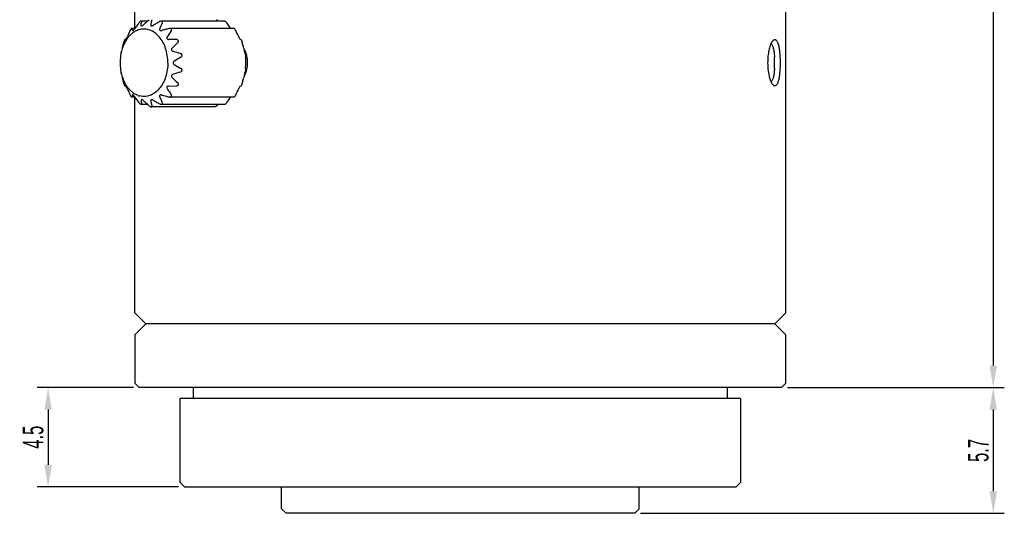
# Model space of a CAD drawing. Header units: millimetres. Extents: x 95 to 411, y 76 to 294.
# Tile 1 of 7: x 95 to 229, y 83 to 150. Entities that reach past the tile are written whole.
import ezdxf

# ---------------------------------------------------------------- set-up
doc = ezdxf.new("R2010")
doc.units = ezdxf.units.MM
doc.header["$LTSCALE"] = 23.1
doc.header["$PDMODE"] = 3
doc.header["$PDSIZE"] = 8
doc.layers.get('0').update_dxf_attribs({"linetype": 'CONTINUOUS'})
doc.layers.get('Defpoints').update_dxf_attribs({"linetype": 'CONTINUOUS'})
doc.layers.add('C7122G-0JG_PBL1', color=7, linetype='CONTINUOUS')
doc.styles.get("Standard").update_dxf_attribs({"font": 'txt', "width": 0.6})
doc.dimstyles.get("Standard").update_dxf_attribs({"dimtxt": 2.8, "dimasz": 3, "dimexe": 1.5, "dimexo": 0.8, "dimtad": 1, "dimdec": 4, "dimdsep": 46, "dimtxsty": 'STANDARD', "dimblk": '_FILLED', "dimblk1": '_FILLED', "dimblk2": '_FILLED', "dimcen": 0.09, "dimadec": 4, "dimazin": 2, "dimtol": 1, "dimtp": 0.0001, "dimtm": 0.0001, "dimtfac": 1, "dimtdec": 4, "dimtofl": 0, "dimtmove": 0, "dimatfit": 3, "dimldrblk": '_FILLED', "dimfxl": 1, "dimtolj": 1, "dimarcsym": 0})

# ---------------------------------------------------------------- blocks, each defined once
blk = doc.blocks.new('_FILLED')
at = {"color": 0, "linetype": 'ByBlock'}
blk.add_solid([(0, 0), (-1, 0.167), (-1, -0.167)], dxfattribs=at)
blk = doc.blocks.new('*D38')
at = {"color": 0, "lineweight": -2, "transparency": 16777216}
for p, q in [((199.1, 261.56), (228.59, 261.56)), ((227.09, 258.56), (227.09, 103.13)), ((199.1, 100.13), (228.59, 100.13))]:
    blk.add_line(p, q, dxfattribs=at)
at = {"layer": 'Defpoints', "color": 0, "transparency": 16777216}
for p in [(198.3, 261.56), (198.3, 100.13), (227.09, 100.13)]:
    blk.add_point(p, dxfattribs=at)
at = {"color": 0, "lineweight": -2, "transparency": 16777216, "xscale": 3, "yscale": 3, "zscale": 3}
for p, rotation in [((227.09, 261.56), 90), ((227.09, 100.13), 270)]:
    blk.add_blockref('_FILLED', p, dxfattribs=dict(at, rotation=rotation))
at = {"color": 0, "transparency": 16777216, "insert": (225.07, 180.84), "char_height": 2.8, "attachment_point": 5, "rotation": 90}
blk.add_mtext('\\A1;53.81', dxfattribs=at)
blk = doc.blocks.new('*D39')
at = {"color": 0, "lineweight": -2, "transparency": 16777216}
for p, q in [((199.1, 100.13), (228.59, 100.13)), ((227.09, 97.13), (227.09, 86.03)), ((179.15, 83.03), (228.59, 83.03))]:
    blk.add_line(p, q, dxfattribs=at)
at = {"layer": 'Defpoints', "color": 0, "transparency": 16777216}
for p in [(198.3, 100.13), (178.35, 83.03), (227.09, 83.03)]:
    blk.add_point(p, dxfattribs=at)
at = {"color": 0, "lineweight": -2, "transparency": 16777216, "xscale": 3, "yscale": 3, "zscale": 3}
for p, rotation in [((227.09, 100.13), 90), ((227.09, 83.03), 270)]:
    blk.add_blockref('_FILLED', p, dxfattribs=dict(at, rotation=rotation))
at = {"color": 0, "transparency": 16777216, "insert": (225.07, 91.58), "char_height": 2.8, "attachment_point": 5, "rotation": 90}
blk.add_mtext('\\A1;5.7', dxfattribs=at)
blk = doc.blocks.new('*D40')
at = {"color": 0, "lineweight": -2, "transparency": 16777216}
for p, q in [((110.2, 100.13), (97.11, 100.13)), ((98.61, 97.13), (98.61, 89.63)), ((116.35, 86.63), (97.11, 86.63))]:
    blk.add_line(p, q, dxfattribs=at)
at = {"layer": 'Defpoints', "color": 0, "transparency": 16777216}
for p in [(111, 100.13), (98.61, 86.63), (117.15, 86.63)]:
    blk.add_point(p, dxfattribs=at)
at = {"color": 0, "lineweight": -2, "transparency": 16777216, "xscale": 3, "yscale": 3, "zscale": 3}
for p, rotation in [((98.61, 100.13), 90), ((98.61, 86.63), 270)]:
    blk.add_blockref('_FILLED', p, dxfattribs=dict(at, rotation=rotation))
at = {"color": 0, "transparency": 16777216, "insert": (96.58, 93.38), "char_height": 2.8, "attachment_point": 5, "rotation": 90}
blk.add_mtext('\\A1;4.5', dxfattribs=at)

msp = doc.modelspace()

# ---------------------------------------------------------------- linework, layer by layer
at = {"layer": 'C7122G-0JG_PBL1', "color": 7, "linetype": 'Continuous'}
for p, q in [((110.40104, 148.96948), (110.40104, 163.50303)), ((198.90104, 110.28303), (198.90104, 163.50303)), ((112.13259, 149.95928), (111.24241, 149.95928)), ((122.63075, 149.95928), (114.00206, 149.95928)), ((110.40587, 148.96948), (109.9938, 148.96948)), ((110.94922, 149.71906), (110.90594, 149.66037)), ((111.64229, 149.51188), (111.59092, 149.46427)), ((123.87936, 148.96948), (115.18025, 148.96948)), ((116.03649, 147.45293), (114.99584, 147.47419)), ((114.99584, 141.13188), (116.03649, 141.15313)), ((110.40587, 139.63658), (109.9938, 139.63658)), ((110.40104, 110.28303), (110.40104, 139.63658)), ((114.29199, 139.84879), (114.5405, 139.78491)), ((123.87936, 139.63658), (115.18025, 139.63658)), ((110.90585, 138.94558), (110.94922, 138.88701)), ((112.13259, 138.64678), (111.24241, 138.64678)), ((111.59092, 139.14179), (111.64237, 139.0943)), ((121.23877, 138.30303), (112.63439, 138.30303)), ((122.63075, 138.64678), (114.00206, 138.64678)), ((110.40104, 110.28303), (111.90104, 108.78303)), ((198.90104, 110.28303), (197.40104, 108.78303)), ((110.40104, 107.28303), (111.90104, 108.78303)), ((197.40104, 108.78303), (111.90104, 108.78303)), ((198.90104, 107.28303), (197.40104, 108.78303)), ((110.40104, 107.28303), (110.40104, 100.73103)), ((198.90104, 100.73103), (198.90104, 107.28303)), ((111.00104, 100.13103), (110.40104, 100.73103)), ((198.30104, 100.13103), (198.90104, 100.73103)), ((198.30104, 100.13103), (111.00104, 100.13103)), ((118.35104, 98.63103), (118.35104, 100.13103)), ((190.95104, 98.63103), (190.95104, 100.13103)), ((116.55104, 87.23103), (116.55104, 98.63103)), ((192.75104, 98.63103), (116.55104, 98.63103)), ((192.75104, 98.63103), (192.75104, 87.23103)), ((116.55104, 87.23103), (117.15104, 86.63103)), ((192.75104, 87.23103), (192.15104, 86.63103)), ((117.15104, 86.63103), (192.15104, 86.63103)), ((130.35104, 83.63103), (130.35104, 86.63103)), ((178.95104, 83.63103), (178.95104, 86.63103)), ((130.95104, 83.03103), (130.35104, 83.63103)), ((178.35104, 83.03103), (130.95104, 83.03103)), ((178.35104, 83.03103), (178.95104, 83.63103))]:
    msp.add_line(p, q, dxfattribs=at)
for centre, radius, start, end in [((146.22753, 112.10965), 50.94179, 131.9789477, 132.7590676), ((153.64971, 103.88676), 62.01899, 131.7454634, 131.9952383), ((129.61631, 145.84816), 17.43933, 166.2979382, 167.4709932), ((131.80338, 145.32114), 19.689, 166.0276374, 166.3155187), ((132.8365, 145.06419), 20.7536, 165.7870338, 166.0279061), ((80.47848, 104.17165), 61.63662, 47.9760223, 48.2550819), ((112.78004, 149.69911), 2.86726, 195.062925, 196.459468), ((143.70004, 125.39952), 40.7928, 143.5061559, 144.7897203), ((111.67178, 146.43073), 2.46607, 104.023804, 110.7643389), ((121.13753, 149.38936), 9.86095, 177.0663531, 177.8336581), ((127.35147, 146.35531), 15.11841, 167.4852007, 168.1329712), ((144.32096, 93.67733), 63.97406, 119.226429, 119.4477286), ((147.87533, 87.32392), 71.25412, 119.0173305, 119.2262395), ((151.85293, 80.15448), 79.45303, 118.8260784, 119.0177575), ((156.19338, 72.26742), 88.45554, 118.6484682, 118.8259782), ((135.77379, 139.76353), 23.82686, 156.8997254, 157.4007427), ((138.04087, 138.79634), 26.29163, 156.4313244, 156.8993565), ((141.91754, 137.09946), 30.5234, 155.5788976, 156.4214797), ((147.01312, 21.96688), 130.94455, 104.3582575, 104.5792319), ((155.0112, -9.27102), 163.1901, 104.1697676, 104.3588697), ((145.75868, 127.33377), 37.12945, 145.0098687, 146.5155885), ((91.34004, 126.2444), 39.35228, 35.2735954, 36.6214837), ((113.22528, 144.83439), 4.73944, 149.3092, 153.6805898), ((109.47066, 145.42811), 2.07058, 101.3141213, 102.0682537), ((109.57175, 144.90653), 2.60186, 99.3003609, 101.2435276), ((111.94366, 145.9176), 3.04887, 123.3989296, 129.2658767), ((114.17024, 144.43631), 5.76651, 161.7430466, 165.5741935), ((113.86916, 144.53796), 5.44874, 157.7851122, 161.766274), ((113.55264, 144.66933), 5.10605, 153.6491225, 157.8069923), ((111.74241, 146.19184), 2.99942, 161.8906357, 164.173656), ((151.06885, 110.3325), 50.59487, 133.5376112, 134.7035262), ((122.13071, 146.19183), 2.99946, 15.8263569, 18.1096906), ((122.29429, 144.51179), 3.4018, 26.0668236, 28.6472293), ((122.19833, 144.46479), 3.50865, 23.5386977, 26.0677402), ((114.71967, 144.31396), 6.32975, 169.2831981, 178.0638501), ((114.44277, 144.36534), 6.04813, 165.5662015, 169.2736272), ((152.31267, 267.02638), 126.59949, 253.1365768, 253.6092353), ((152.57077, 84.49805), 70.41998, 120.6692576, 121.5205758), ((122.05973, 144.40555), 3.65938, 18.6029069, 23.5223792), ((115.46677, 144.21748), 10.01917, 2.5174447, 4.8703431), ((116.94404, 144.28588), 8.54033, 1.6228401, 2.4943111), ((121.90322, 144.35266), 3.82458, 13.8264875, 18.6057741), ((121.76611, 144.31868), 3.96584, 6.8147133, 13.8297885), ((121.66152, 144.30394), 4.07144, 2.2726684, 6.8460214), ((184.91212, 144.38153), 12.45853, 2.6421869, 3.2282526), ((183.32695, 144.31333), 14.04517, 359.9579919, 2.622023), ((114.85975, 144.30295), 6.47014, 178.0082575, 181.9917425), ((114.71967, 144.2921), 6.32975, 181.9361499, 190.7168019), ((152.57077, 204.10801), 70.41998, 238.4794242, 239.3307424), ((117.42161, 144.29731), 8.06261, 0.0406359, 1.6377238), ((117.205, 144.31507), 8.27932, 358.3613894, 359.0937288), ((117.93027, 144.30338), 7.55396, 359.0953924, 359.9973642), ((121.86408, 144.264), 3.86511, 343.7658705, 346.1390859), ((121.74248, 144.2917), 3.98981, 346.1711353, 353.140001), ((121.66888, 144.30136), 4.06404, 353.1288252, 355.4260622), ((121.64666, 144.30285), 4.0863, 355.4300032, 2.2705459), ((184.9348, 144.22343), 12.43583, 356.7659243, 357.3524128), ((182.98497, 144.30045), 14.38715, 357.4047014, 0.0102924), ((114.44277, 144.24072), 6.04813, 190.7263728, 194.4337985), ((114.17024, 144.16975), 5.76651, 194.4258065, 198.2569534), ((113.86916, 144.0681), 5.44874, 198.233726, 202.2148878), ((113.55264, 143.93673), 5.10605, 202.1930077, 206.3508775), ((151.06885, 178.27356), 50.59487, 225.2964738, 226.4623888), ((152.31267, 21.57968), 126.59949, 106.3907647, 106.8634232), ((122.22977, 144.1272), 3.47421, 331.3634156, 336.4437819), ((122.00181, 144.22268), 3.72132, 336.4989223, 343.7838316), ((113.22528, 143.77167), 4.73944, 206.3194102, 210.6908), ((145.16709, 160.88235), 36.42092, 213.4862296, 214.6204639), ((124.4025, 143.17795), 2.07058, 281.3141112, 282.0682535), ((111.94366, 142.68846), 3.04887, 230.7341233, 236.6010704), ((112.30726, 139.05875), 2.3706, 158.9306077, 160.5351584), ((141.66266, 161.73433), 38.27935, 215.1681381, 216.5359789), ((111.67178, 142.17533), 2.46607, 249.2356611, 255.976196), ((118.69821, 139.16042), 7.42078, 179.5412717, 180.1452862), ((144.33281, 194.9498), 63.99823, 240.5523, 240.7752068), ((135.77524, 148.84314), 23.82842, 202.5992671, 203.1009368), ((139.95352, 150.63303), 28.37394, 203.1150893, 204.4546108), ((145.27021, 259.91164), 123.99491, 255.4176959, 255.5322751), ((155.00713, 297.86104), 163.17355, 255.6409551, 255.830239), ((152.0207, 165.58946), 44.73527, 214.594651, 214.9209393), ((89.24215, 163.88293), 41.94352, 323.4201538, 324.6847659), ((119.00363, 139.16097), 7.7262, 180.1436102, 180.4693443), ((119.49828, 139.16591), 8.22088, 180.4755805, 181.3492964), ((120.69429, 139.1969), 9.41728, 181.3664168, 182.951347), ((142.79579, 172.7647), 45.87204, 227.2235952, 227.443754), ((147.56416, 177.96989), 52.93117, 227.4523044, 228.0119282), ((153.64689, 184.71616), 62.01476, 228.0044334, 228.254543), ((127.3524, 142.25095), 15.11937, 191.8670409, 192.5156561), ((128.82304, 142.57756), 16.62583, 192.5161715, 193.1229001), ((130.46807, 142.96073), 18.3149, 193.121885, 193.6880808), ((132.2756, 143.40111), 20.1753, 193.6884954, 194.2165558), ((147.88697, 201.30307), 71.27807, 240.7753314, 240.9822787), ((153.94227, 212.23309), 83.77335, 240.9869033, 241.3564462), ((80.47857, 184.4343), 61.63648, 311.7449186, 312.0239799)]:
    msp.add_arc(centre, radius, start, end, dxfattribs=at)
for points, knots in [([(111.24241, 149.95927), (111.21992, 149.95929), (111.16631, 149.93656), (111.064, 149.8593), (110.99292, 149.77798), (110.94922, 149.71906)], [0, 0, 0, 0, 0.174513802, 0.430591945, 1, 1, 1, 1]), ([(111.2895, 149.89404), (111.2903, 149.90985), (111.28851, 149.93485), (111.26531, 149.95677), (111.25019, 149.95927), (111.24241, 149.95927)], [0, 0, 0, 0, 0.521183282, 0.743711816, 1, 1, 1, 1]), ([(114.00206, 149.95927), (113.98391, 149.95927), (113.90781, 149.95147), (113.8356, 149.92183), (113.78475, 149.89404)], [0, 0, 0, 0, 0.238491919, 1, 1, 1, 1]), ([(114.12502, 149.71906), (114.13716, 149.7458), (114.15503, 149.79916), (114.15089, 149.87073), (114.1232, 149.91631), (114.07799, 149.95165), (114.03235, 149.95928), (114.00206, 149.95927)], [0, 0, 0, 0, 0.262524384, 0.497074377, 0.610634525, 0.729262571, 1, 1, 1, 1]), ([(122.63076, 149.95927), (122.65324, 149.95929), (122.70685, 149.93656), (122.80916, 149.8593), (122.88024, 149.77798), (122.92394, 149.71906)], [0, 0, 0, 0, 0.174514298, 0.430591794, 1, 1, 1, 1]), ([(109.7339, 148.62511), (109.70156, 148.55861), (109.57251, 148.29115), (109.44709, 148.02191), (109.35572, 147.81846)], [0, 0, 0, 0, 0.248996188, 1, 1, 1, 1]), ([(109.99381, 148.96949), (109.98674, 148.96949), (109.96867, 148.9617), (109.92486, 148.92631), (109.86409, 148.85051), (109.79516, 148.74336), (109.75281, 148.66398), (109.7339, 148.62511)], [0, 0, 0, 0, 0.048291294, 0.12796845, 0.386265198, 0.704557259, 1, 1, 1, 1]), ([(110.0113, 148.95397), (110.01017, 148.95816), (110.00662, 148.96646), (109.99779, 148.96948), (109.99381, 148.96949)], [0, 0, 0, 0, 0.521154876, 1, 1, 1, 1]), ([(110.09515, 148.69508), (110.08898, 148.7111), (110.06542, 148.77431), (110.04453, 148.8385), (110.03028, 148.88671)], [0, 0, 0, 0, 0.254586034, 1, 1, 1, 1]), ([(110.09515, 148.69508), (110.09684, 148.69071), (110.10244, 148.68201), (110.11263, 148.67957), (110.11754, 148.67957)], [0, 0, 0, 0, 0.488451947, 1, 1, 1, 1]), ([(110.11754, 148.67957), (110.13396, 148.67956), (110.17646, 148.70354), (110.23721, 148.75647), (110.3059, 148.83257), (110.34977, 148.89017), (110.37062, 148.91979)], [0, 0, 0, 0, 0.138956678, 0.386548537, 0.693364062, 1, 1, 1, 1]), ([(110.7975, 148.73662), (110.75162, 148.71925), (110.56693, 148.64316), (110.39115, 148.54585), (110.26536, 148.46297)], [0, 0, 0, 0, 0.245656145, 1, 1, 1, 1]), ([(114.88702, 144.30303), (114.88702, 144.95754), (114.7416, 145.93298), (114.24995, 147.09327), (113.76375, 147.82239), (113.17389, 148.38966), (112.5038, 148.76585), (111.78504, 148.9262), (111.30347, 148.88042), (111.07419, 148.8233)], [0, 0, 0, 0, 0.290860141, 0.428603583, 0.557778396, 0.677589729, 0.78901521, 0.894996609, 1, 1, 1, 1]), ([(111.27767, 149.38623), (111.27741, 149.41779), (111.27722, 149.54311), (111.28009, 149.66842), (111.28362, 149.76211)], [0, 0, 0, 0, 0.251840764, 1, 1, 1, 1]), ([(111.27767, 149.38623), (111.2778, 149.37006), (111.28292, 149.34366), (111.31125, 149.32331), (111.32889, 149.32101), (111.33833, 149.321)], [0, 0, 0, 0, 0.484363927, 0.717174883, 1, 1, 1, 1]), ([(111.33833, 149.321), (111.35731, 149.32098), (111.40045, 149.33221), (111.48804, 149.37698), (111.55078, 149.42701), (111.59092, 149.46427)], [0, 0, 0, 0, 0.19304567, 0.442734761, 1, 1, 1, 1]), ([(112.55618, 149.46427), (112.5493, 149.43153), (112.54881, 149.37307), (112.6071, 149.32582), (112.64526, 149.32099), (112.66569, 149.32099)], [0, 0, 0, 0, 0.474472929, 0.710185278, 1, 1, 1, 1]), ([(112.66569, 149.32099), (112.70001, 149.32101), (112.77155, 149.33722), (112.83677, 149.36779), (112.86943, 149.38623)], [0, 0, 0, 0, 0.47777272, 1, 1, 1, 1]), ([(113.77648, 148.91979), (113.7651, 148.89246), (113.74904, 148.83661), (113.76592, 148.74651), (113.84239, 148.68733), (113.90609, 148.67956), (113.93954, 148.67957)], [0, 0, 0, 0, 0.247960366, 0.477726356, 0.719786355, 1, 1, 1, 1]), ([(115.34034, 148.62511), (115.36448, 148.65969), (115.40312, 148.73294), (115.40413, 148.84104), (115.36027, 148.90936), (115.29072, 148.9588), (115.22406, 148.96949), (115.18025, 148.96949)], [0, 0, 0, 0, 0.255631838, 0.492439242, 0.610813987, 0.7344063, 1, 1, 1, 1]), ([(123.87936, 148.96949), (123.88642, 148.96949), (123.90449, 148.9617), (123.9483, 148.92631), (124.00907, 148.85051), (124.078, 148.74336), (124.12035, 148.66398), (124.13926, 148.62511)], [0, 0, 0, 0, 0.04829121, 0.127968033, 0.386264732, 0.70455704, 1, 1, 1, 1]), ([(124.51744, 147.81846), (124.48689, 147.88648), (124.36396, 148.15682), (124.23653, 148.4251), (124.13926, 148.62511)], [0, 0, 0, 0, 0.251083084, 1, 1, 1, 1]), ([(109.03775, 147.45293), (109.03445, 147.45222), (109.02688, 147.44421), (109.01523, 147.42746), (108.99928, 147.39843), (108.97043, 147.33826), (108.93309, 147.24551), (108.90514, 147.16569), (108.89157, 147.12416)], [0, 0, 0, 0, 0.027965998, 0.084070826, 0.173653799, 0.299364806, 0.638142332, 1, 1, 1, 1]), ([(109.5501, 147.81917), (109.51363, 147.77594), (109.36847, 147.59595), (109.23884, 147.40357), (109.14967, 147.25343)], [0, 0, 0, 0, 0.244650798, 1, 1, 1, 1]), ([(109.15126, 147.47419), (109.15565, 147.47491), (109.16639, 147.48383), (109.1834, 147.50377), (109.20695, 147.53772), (109.24775, 147.60388), (109.29916, 147.69869), (109.33791, 147.7788), (109.35572, 147.81846)], [0, 0, 0, 0, 0.033075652, 0.09716964, 0.198847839, 0.338014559, 0.676530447, 1, 1, 1, 1]), ([(110.01397, 148.27809), (109.97274, 148.24446), (109.8075, 148.10267), (109.65614, 147.9449), (109.5501, 147.81917)], [0, 0, 0, 0, 0.244412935, 1, 1, 1, 1]), ([(114.79138, 147.81846), (114.76801, 147.7831), (114.74048, 147.7235), (114.73907, 147.63869), (114.76788, 147.55785), (114.86174, 147.48826), (114.95044, 147.47513), (114.99584, 147.47419)], [0, 0, 0, 0, 0.247320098, 0.367458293, 0.487271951, 0.735019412, 1, 1, 1, 1]), ([(116.21755, 147.00985), (116.25729, 147.04766), (116.30851, 147.11624), (116.33164, 147.22401), (116.31751, 147.30545), (116.27027, 147.37372), (116.17766, 147.43617), (116.09232, 147.4518), (116.03649, 147.45293)], [0, 0, 0, 0, 0.251313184, 0.374602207, 0.496334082, 0.618889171, 0.744155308, 1, 1, 1, 1]), ([(124.51744, 147.81846), (124.53526, 147.77879), (124.57401, 147.69866), (124.62544, 147.60384), (124.66623, 147.53768), (124.68977, 147.50375), (124.70678, 147.48382), (124.71752, 147.47491), (124.7219, 147.47419)], [0, 0, 0, 0, 0.323576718, 0.662144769, 0.80128347, 0.902880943, 0.966927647, 1, 1, 1, 1]), ([(124.83541, 147.45293), (124.83871, 147.45222), (124.84628, 147.44421), (124.85793, 147.42746), (124.87388, 147.39843), (124.90272, 147.33826), (124.94007, 147.24552), (124.96801, 147.1657), (124.98159, 147.12418)], [0, 0, 0, 0, 0.027965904, 0.0840697, 0.173650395, 0.299358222, 0.638132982, 1, 1, 1, 1]), ([(197.04845, 147.17719), (197.05699, 147.19038), (197.08954, 147.23879), (197.12563, 147.28493), (197.15459, 147.31622)], [0, 0, 0, 0, 0.269332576, 1, 1, 1, 1]), ([(197.15459, 147.31622), (197.18454, 147.34858), (197.2443, 147.40325), (197.34763, 147.45363), (197.45389, 147.45547), (197.55285, 147.40665), (197.64124, 147.31589), (197.72219, 147.18634), (197.79627, 147.01892), (197.89159, 146.72888), (197.98429, 146.28751), (198.06059, 145.68479), (198.10617, 145.01157), (198.11621, 144.54287), (198.11621, 144.30303)], [0, 0, 0, 0, 0.036235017, 0.065931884, 0.092418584, 0.120422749, 0.15398863, 0.195338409, 0.245334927, 0.30406462, 0.445894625, 0.614962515, 0.802954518, 1, 1, 1, 1]), ([(108.85669, 147.00985), (108.84002, 146.95074), (108.77391, 146.71275), (108.71197, 146.47358), (108.66863, 146.29312)], [0, 0, 0, 0, 0.248639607, 1, 1, 1, 1]), ([(115.47847, 146.29312), (115.44618, 146.26112), (115.39044, 146.18705), (115.37402, 146.04257), (115.45861, 145.92386), (115.54321, 145.88417), (115.58726, 145.8708)], [0, 0, 0, 0, 0.251031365, 0.497342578, 0.745777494, 1, 1, 1, 1]), ([(125.20453, 146.29312), (125.19002, 146.35352), (125.13091, 146.59335), (125.06667, 146.83191), (125.01647, 147.00985)], [0, 0, 0, 0, 0.251480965, 1, 1, 1, 1]), ([(125.20453, 146.29312), (125.22426, 146.21095), (125.26142, 146.07042), (125.29586, 145.92911), (125.31332, 145.8708)], [0, 0, 0, 0, 0.581306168, 1, 1, 1, 1]), ([(125.47062, 145.66471), (125.45695, 145.69961), (125.40074, 145.83656), (125.33563, 145.96987), (125.28201, 146.06653)], [0, 0, 0, 0, 0.253236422, 1, 1, 1, 1]), ([(196.4691, 144.30303), (196.4691, 144.59895), (196.4955, 145.17103), (196.61086, 145.97117), (196.7645, 146.5629), (196.91912, 146.94902), (197.00383, 147.10827), (197.04845, 147.17719)], [0, 0, 0, 0, 0.299792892, 0.579087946, 0.817914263, 0.916828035, 1, 1, 1, 1]), ([(196.87833, 146.84421), (196.95579, 146.81844), (197.05178, 146.6918), (197.13515, 146.497), (197.19855, 146.28351), (197.25146, 146.03017), (197.31198, 145.62623), (197.33832, 145.30574), (197.35088, 145.08312)], [0, 0, 0, 0, 0.130845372, 0.227336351, 0.345841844, 0.485054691, 0.64259722, 1, 1, 1, 1]), ([(108.48628, 145.57196), (108.4855, 145.56805), (108.48138, 145.54641), (108.47778, 145.52468), (108.47494, 145.50688)], [0, 0, 0, 0, 0.181266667, 1, 1, 1, 1]), ([(108.55984, 145.8708), (108.55234, 145.84575), (108.52426, 145.74705), (108.50119, 145.64696), (108.48628, 145.57196)], [0, 0, 0, 0, 0.254832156, 1, 1, 1, 1]), ([(116.65085, 145.06812), (116.69943, 145.09696), (116.7666, 145.15498), (116.81548, 145.25889), (116.82235, 145.34562), (116.7944, 145.42797), (116.72145, 145.51651), (116.6421, 145.55602), (116.58797, 145.57196)], [0, 0, 0, 0, 0.250034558, 0.375378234, 0.500287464, 0.625100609, 0.750241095, 1, 1, 1, 1]), ([(125.38688, 145.57196), (125.38197, 145.59669), (125.36095, 145.69712), (125.33552, 145.79666), (125.31332, 145.8708)], [0, 0, 0, 0, 0.245688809, 1, 1, 1, 1]), ([(125.38688, 145.57196), (125.38766, 145.56805), (125.39178, 145.54642), (125.39538, 145.52469), (125.39822, 145.50689)], [0, 0, 0, 0, 0.181273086, 1, 1, 1, 1]), ([(125.39822, 145.50689), (125.40371, 145.47238), (125.42467, 145.32659), (125.44038, 145.18006), (125.44976, 145.06812)], [0, 0, 0, 0, 0.237239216, 1, 1, 1, 1]), ([(114.88702, 144.30303), (114.88702, 143.64852), (114.7416, 142.67308), (114.24995, 141.51279), (113.76375, 140.78367), (113.17389, 140.2164), (112.5038, 139.84021), (111.78504, 139.67987), (111.30347, 139.72564), (111.07419, 139.78276)], [0, 0, 0, 0, 0.290860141, 0.428603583, 0.557778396, 0.677589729, 0.78901521, 0.894996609, 1, 1, 1, 1]), ([(115.75487, 144.52774), (115.71534, 144.50346), (115.64264, 144.44234), (115.60827, 144.34905), (115.60827, 144.30303)], [0, 0, 0, 0, 0.502013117, 1, 1, 1, 1]), ([(115.60827, 144.30303), (115.60827, 144.25701), (115.64264, 144.16372), (115.71534, 144.1026), (115.75487, 144.07832)], [0, 0, 0, 0, 0.497989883, 1, 1, 1, 1]), ([(116.58797, 143.0341), (116.6421, 143.05004), (116.72145, 143.08955), (116.7944, 143.17809), (116.82235, 143.26044), (116.81548, 143.34717), (116.7666, 143.45109), (116.69943, 143.5091), (116.65085, 143.53795)], [0, 0, 0, 0, 0.249759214, 0.374899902, 0.49971254, 0.624622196, 0.749965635, 1, 1, 1, 1]), ([(125.44976, 143.53795), (125.44201, 143.4455), (125.4238, 143.27722), (125.40181, 143.10916), (125.38688, 143.0341)], [0, 0, 0, 0, 0.547965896, 1, 1, 1, 1]), ([(125.44976, 143.53795), (125.4535, 143.58254), (125.46755, 143.76243), (125.47711, 143.94269), (125.48094, 144.07832)], [0, 0, 0, 0, 0.248016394, 1, 1, 1, 1]), ([(196.72747, 142.20633), (196.63778, 142.52629), (196.51018, 143.22344), (196.4691, 143.92961), (196.4691, 144.30303)], [0, 0, 0, 0, 0.470859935, 1, 1, 1, 1]), ([(197.35082, 143.52185), (197.33824, 143.29934), (197.31188, 142.97903), (197.25136, 142.57532), (197.19844, 142.32214), (197.13506, 142.10881), (197.0517, 141.91414), (196.95573, 141.78759), (196.87831, 141.76185)], [0, 0, 0, 0, 0.35743399, 0.514967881, 0.65416993, 0.77266477, 0.86914888, 1, 1, 1, 1]), ([(198.11621, 144.30303), (198.11621, 144.06272), (198.10615, 143.59367), (198.06049, 142.92021), (197.98417, 142.31782), (197.89146, 141.87668), (197.79614, 141.5868), (197.72207, 141.41948), (197.64113, 141.29002), (197.55275, 141.19934), (197.45381, 141.15057), (197.34758, 141.15245), (197.24428, 141.20283), (197.18454, 141.25749), (197.15459, 141.28985)], [0, 0, 0, 0, 0.197433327, 0.385320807, 0.554305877, 0.6960638, 0.754761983, 0.804731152, 0.8460586, 0.879607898, 0.907601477, 0.934082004, 0.963773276, 1, 1, 1, 1]), ([(108.48628, 143.0341), (108.49119, 143.00937), (108.51221, 142.90894), (108.53764, 142.8094), (108.55984, 142.73526)], [0, 0, 0, 0, 0.245688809, 1, 1, 1, 1]), ([(108.66863, 142.31294), (108.68314, 142.25254), (108.74225, 142.01271), (108.80649, 141.77415), (108.85669, 141.59621)], [0, 0, 0, 0, 0.251480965, 1, 1, 1, 1]), ([(115.58726, 142.73526), (115.5432, 142.72189), (115.45858, 142.68218), (115.374, 142.56343), (115.39047, 142.41897), (115.44619, 142.34493), (115.47847, 142.31294)], [0, 0, 0, 0, 0.254300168, 0.502781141, 0.749045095, 1, 1, 1, 1]), ([(125.01647, 141.59621), (125.03314, 141.65532), (125.09926, 141.89331), (125.16119, 142.13248), (125.20453, 142.31294)], [0, 0, 0, 0, 0.248639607, 1, 1, 1, 1]), ([(125.29629, 142.67331), (125.28921, 142.64648), (125.2582, 142.52647), (125.227, 142.40649), (125.20453, 142.31294)], [0, 0, 0, 0, 0.223884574, 1, 1, 1, 1]), ([(125.28321, 142.54169), (125.30089, 142.57362), (125.37029, 142.70422), (125.4308, 142.83951), (125.47136, 142.94324)], [0, 0, 0, 0, 0.246796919, 1, 1, 1, 1]), ([(125.31332, 142.73526), (125.3122, 142.73153), (125.30626, 142.71096), (125.30077, 142.69025), (125.29629, 142.67331)], [0, 0, 0, 0, 0.18180421, 1, 1, 1, 1]), ([(125.31332, 142.73526), (125.32082, 142.76031), (125.3489, 142.85901), (125.37197, 142.95911), (125.38688, 143.0341)], [0, 0, 0, 0, 0.254832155, 1, 1, 1, 1]), ([(197.15459, 141.28985), (197.11108, 141.33685), (197.02715, 141.45308), (196.86919, 141.75403), (196.78063, 142.01666), (196.72747, 142.20633)], [0, 0, 0, 0, 0.188721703, 0.419584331, 1, 1, 1, 1]), ([(108.85669, 141.59621), (108.86953, 141.55069), (108.89188, 141.47875), (108.92597, 141.38128), (108.95476, 141.30631), (108.98227, 141.24254), (109.00558, 141.19468), (109.02257, 141.16785), (109.03302, 141.15414), (109.03775, 141.15313)], [0, 0, 0, 0, 0.294611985, 0.468856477, 0.643391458, 0.793955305, 0.903406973, 0.969878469, 1, 1, 1, 1]), ([(109.03775, 141.15313), (109.04621, 141.15132), (109.0839, 141.14352), (109.12181, 141.13671), (109.15126, 141.13188)], [0, 0, 0, 0, 0.224647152, 1, 1, 1, 1]), ([(109.5501, 140.78689), (109.51363, 140.83012), (109.36847, 141.01011), (109.23884, 141.20249), (109.14967, 141.35264)], [0, 0, 0, 0, 0.244650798, 1, 1, 1, 1]), ([(109.35572, 140.7876), (109.33791, 140.82728), (109.29915, 140.9074), (109.24772, 141.00222), (109.20693, 141.06838), (109.18339, 141.10231), (109.16638, 141.12224), (109.15565, 141.13116), (109.15126, 141.13188)], [0, 0, 0, 0, 0.323576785, 0.662144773, 0.801283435, 0.902880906, 0.96692764, 1, 1, 1, 1]), ([(109.35572, 140.7876), (109.38627, 140.71958), (109.5092, 140.44924), (109.63663, 140.18096), (109.7339, 139.98095)], [0, 0, 0, 0, 0.251083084, 1, 1, 1, 1]), ([(110.01397, 140.32797), (109.97274, 140.3616), (109.8075, 140.50339), (109.65614, 140.66116), (109.5501, 140.78689)], [0, 0, 0, 0, 0.244412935, 1, 1, 1, 1]), ([(114.99584, 141.13188), (114.95043, 141.13093), (114.8617, 141.1178), (114.76785, 141.04817), (114.73904, 140.96732), (114.7405, 140.88253), (114.76802, 140.82295), (114.79138, 140.7876)], [0, 0, 0, 0, 0.265059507, 0.512845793, 0.632651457, 0.7527546, 1, 1, 1, 1]), ([(116.03649, 141.15313), (116.09232, 141.15426), (116.17766, 141.16989), (116.27027, 141.23234), (116.31751, 141.30062), (116.33164, 141.38205), (116.30851, 141.48982), (116.25729, 141.5584), (116.21755, 141.59621)], [0, 0, 0, 0, 0.255845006, 0.381111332, 0.503665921, 0.62539821, 0.748687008, 1, 1, 1, 1]), ([(124.13926, 139.98095), (124.1716, 140.04745), (124.30066, 140.31491), (124.42607, 140.58415), (124.51744, 140.7876)], [0, 0, 0, 0, 0.248996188, 1, 1, 1, 1]), ([(124.7219, 141.13188), (124.71751, 141.13116), (124.70677, 141.12223), (124.68976, 141.10229), (124.66621, 141.06834), (124.62542, 141.00218), (124.574, 140.90737), (124.53525, 140.82726), (124.51744, 140.7876)], [0, 0, 0, 0, 0.033075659, 0.097169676, 0.198847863, 0.338014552, 0.676530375, 1, 1, 1, 1]), ([(125.01647, 141.59621), (125.00363, 141.55069), (124.98128, 141.47875), (124.94719, 141.38128), (124.9184, 141.30631), (124.89089, 141.24254), (124.86758, 141.19468), (124.8506, 141.16785), (124.84014, 141.15414), (124.83541, 141.15313)], [0, 0, 0, 0, 0.294611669, 0.468855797, 0.643391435, 0.793954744, 0.903406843, 0.969878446, 1, 1, 1, 1]), ([(109.7339, 139.98095), (109.75281, 139.94208), (109.79516, 139.8627), (109.86409, 139.75555), (109.92486, 139.67975), (109.96867, 139.64437), (109.98674, 139.63657), (109.99381, 139.63658)], [0, 0, 0, 0, 0.295443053, 0.613735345, 0.872031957, 0.951708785, 1, 1, 1, 1]), ([(109.99381, 139.63658), (109.99779, 139.63658), (110.00662, 139.6396), (110.01017, 139.6479), (110.0113, 139.65209)], [0, 0, 0, 0, 0.478845, 1, 1, 1, 1]), ([(110.0113, 139.65209), (110.01569, 139.6684), (110.03409, 139.7345), (110.05491, 139.79994), (110.07215, 139.8487)], [0, 0, 0, 0, 0.246204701, 1, 1, 1, 1]), ([(110.11754, 139.92649), (110.11263, 139.92649), (110.10245, 139.92405), (110.09684, 139.91535), (110.09515, 139.91098)], [0, 0, 0, 0, 0.51148092, 1, 1, 1, 1]), ([(110.37062, 139.68627), (110.34977, 139.7159), (110.30589, 139.77351), (110.23718, 139.84961), (110.17644, 139.90255), (110.13394, 139.9265), (110.11754, 139.92649)], [0, 0, 0, 0, 0.306683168, 0.613597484, 0.861161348, 1, 1, 1, 1]), ([(110.7975, 139.86944), (110.75162, 139.88681), (110.56693, 139.9629), (110.39115, 140.06021), (110.26536, 140.14309)], [0, 0, 0, 0, 0.245656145, 1, 1, 1, 1]), ([(111.33833, 139.28507), (111.32889, 139.28506), (111.31126, 139.28275), (111.28292, 139.26242), (111.2778, 139.236), (111.27767, 139.21983)], [0, 0, 0, 0, 0.282741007, 0.515553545, 1, 1, 1, 1]), ([(111.59092, 139.14179), (111.55078, 139.17905), (111.48803, 139.22908), (111.40043, 139.27386), (111.3573, 139.28508), (111.33833, 139.28507)], [0, 0, 0, 0, 0.557295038, 0.80700438, 1, 1, 1, 1]), ([(112.6657, 139.28506), (112.64526, 139.28507), (112.6071, 139.28023), (112.54881, 139.23298), (112.5493, 139.17453), (112.55618, 139.14179)], [0, 0, 0, 0, 0.289874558, 0.525559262, 1, 1, 1, 1]), ([(112.86943, 139.21983), (112.83677, 139.23827), (112.77156, 139.26884), (112.70002, 139.28504), (112.6657, 139.28506)], [0, 0, 0, 0, 0.522178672, 1, 1, 1, 1]), ([(113.93954, 139.92649), (113.90607, 139.9265), (113.84237, 139.91871), (113.76588, 139.85953), (113.74905, 139.76943), (113.7651, 139.7136), (113.77648, 139.68627)], [0, 0, 0, 0, 0.280334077, 0.522394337, 0.752077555, 1, 1, 1, 1]), ([(115.18025, 139.63658), (115.22406, 139.63657), (115.29072, 139.64726), (115.36027, 139.6967), (115.40413, 139.76502), (115.40312, 139.87312), (115.36448, 139.94637), (115.34034, 139.98095)], [0, 0, 0, 0, 0.265594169, 0.389185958, 0.507561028, 0.744368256, 1, 1, 1, 1]), ([(124.13926, 139.98095), (124.12035, 139.94208), (124.078, 139.8627), (124.00907, 139.75555), (123.9483, 139.67975), (123.90449, 139.64437), (123.88642, 139.63657), (123.87936, 139.63658)], [0, 0, 0, 0, 0.295442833, 0.613734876, 0.872031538, 0.951708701, 1, 1, 1, 1]), ([(110.94922, 138.88701), (110.95825, 138.87483), (110.99636, 138.82542), (111.0383, 138.77884), (111.07271, 138.74645)], [0, 0, 0, 0, 0.242846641, 1, 1, 1, 1]), ([(111.07271, 138.74645), (111.10155, 138.71931), (111.1522, 138.67764), (111.21557, 138.64677), (111.24241, 138.64679)], [0, 0, 0, 0, 0.596097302, 1, 1, 1, 1]), ([(111.24241, 138.64679), (111.25019, 138.64679), (111.26531, 138.64929), (111.28851, 138.67121), (111.2903, 138.69621), (111.2895, 138.71202)], [0, 0, 0, 0, 0.256287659, 0.478816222, 1, 1, 1, 1]), ([(112.35606, 138.44631), (112.3983, 138.40862), (112.46578, 138.35802), (112.56237, 138.31364), (112.61164, 138.30303), (112.63439, 138.30303)], [0, 0, 0, 0, 0.533871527, 0.785423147, 1, 1, 1, 1]), ([(112.63439, 138.30303), (112.65192, 138.30303), (112.68573, 138.30855), (112.72015, 138.34617), (112.72787, 138.39546), (112.7226, 138.42886), (112.71818, 138.44631)], [0, 0, 0, 0, 0.266696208, 0.489420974, 0.726106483, 1, 1, 1, 1]), ([(113.78475, 138.71202), (113.80199, 138.7026), (113.86994, 138.66913), (113.94571, 138.64681), (114.00206, 138.64679)], [0, 0, 0, 0, 0.258540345, 1, 1, 1, 1]), ([(114.00206, 138.64679), (114.03235, 138.64678), (114.07799, 138.65441), (114.1232, 138.68975), (114.15089, 138.73533), (114.15503, 138.8069), (114.13716, 138.86026), (114.12502, 138.88701)], [0, 0, 0, 0, 0.270736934, 0.389365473, 0.502925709, 0.737475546, 1, 1, 1, 1]), ([(121.5171, 138.44631), (121.47486, 138.40862), (121.40738, 138.35802), (121.31079, 138.31364), (121.26152, 138.30303), (121.23877, 138.30303)], [0, 0, 0, 0, 0.533871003, 0.785422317, 1, 1, 1, 1]), ([(122.92394, 138.88701), (122.88024, 138.82808), (122.80916, 138.74676), (122.70685, 138.6695), (122.65324, 138.64678), (122.63076, 138.64679)], [0, 0, 0, 0, 0.569408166, 0.825486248, 1, 1, 1, 1])]:
    msp.add_open_spline(points, degree=3, knots=knots, dxfattribs=at)
for points in [[(113.93954, 148.67957), (113.97737, 148.67957), (114.01534, 148.68556), (114.05195, 148.69508)], [(115.18025, 148.96949), (115.14081, 148.96948), (115.10119, 148.96363), (115.06295, 148.95397)], [(114.05195, 139.91098), (114.01534, 139.9205), (113.97737, 139.92649), (113.93954, 139.92649)], [(115.06295, 139.65209), (115.10119, 139.64243), (115.14081, 139.63658), (115.18025, 139.63658)]]:
    msp.add_open_spline(points, degree=3, dxfattribs=at)

# ---------------------------------------------------------------- dimensions: what is measured, and where the dimension line sits
for base, p1, p2, text, picture, middle in [((227.09229, 100.13103), (198.30104, 261.55503), (198.30104, 100.13103), '53.81', '*D38', (225.06729, 180.84303)), ((98.60869, 86.63103), (111.00104, 100.13103), (117.15104, 86.63103), '4.5', '*D40', (96.58369, 93.38103)), ((227.09229, 83.03103), (198.30104, 100.13103), (178.35104, 83.03103), '5.7', '*D39', (225.06729, 91.58103))]:
    dim = msp.add_linear_dim(base=base, p1=p1, p2=p2, angle=90, text=text, dimstyle='STANDARD')
    dim.commit()
    dim.dimension.update_dxf_attribs({"geometry": picture, "text_midpoint": middle})

doc.saveas('drawing.dxf')
